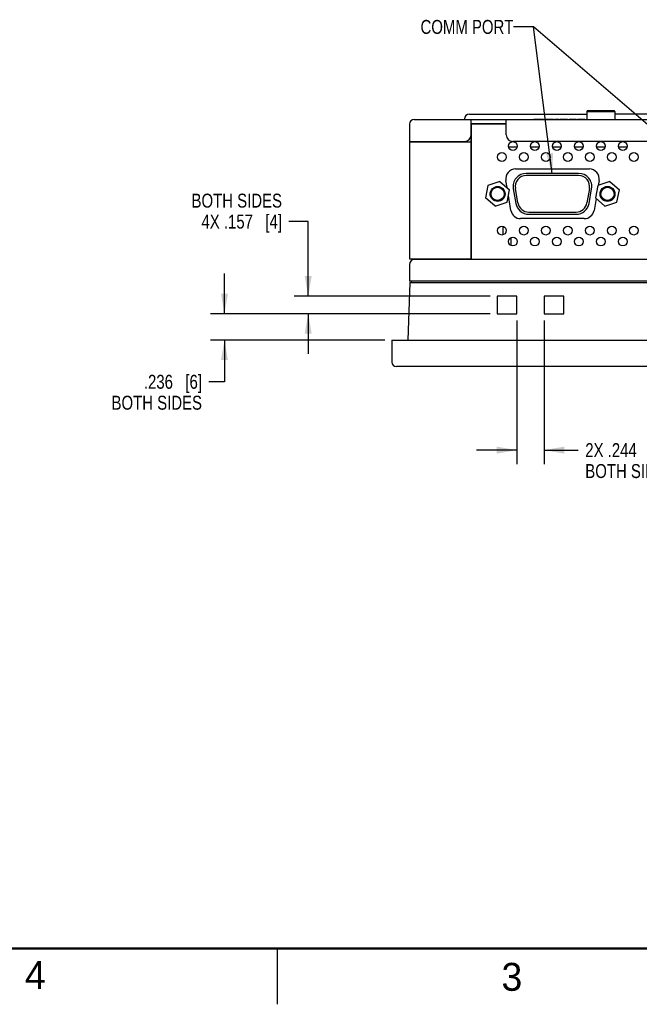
# Model space of a CAD drawing. Header units: inches. Extents: x 0 to 34, y 0 to 22.
# Tile 4 of 17: x 18.9 to 24.5, y 0 to 8.8. Entities that reach past the tile are written whole.
import ezdxf

# ---------------------------------------------------------------- set-up
doc = ezdxf.new("R2010")
doc.units = ezdxf.units.IN
doc.header["$LTSCALE"] = 1.87
doc.header["$MEASUREMENT"] = 0
doc.layers.get('0').update_dxf_attribs({"linetype": 'CONTINUOUS'})
doc.layers.add('DETAIL', color=7, linetype='CONTINUOUS')
doc.layers.add('DIMENSIONS', color=7, linetype='CONTINUOUS')
doc.styles.get("Standard").update_dxf_attribs({"font": 'txt', "width": 0.8})
doc.styles.add('TEXTSTYLE_2', font='txt')
doc.dimstyles.new('DIMSTYLE_2', dxfattribs={"dimtxt": 0.125, "dimasz": 0.18, "dimexe": 0.18, "dimexo": 0.0625, "dimgap": 0.09, "dimtad": 0, "dimtih": 1, "dimtoh": 1, "dimdec": 3, "dimzin": 4, "dimdsep": 46, "dimtxsty": 'STANDARD', "dimblk": '_FILLED', "dimblk1": '_FILLED', "dimblk2": '_FILLED', "dimcen": 0.09, "dimadec": 0, "dimazin": 0, "dimtp": 0.01, "dimtm": 0.01, "dimtfac": 1, "dimtdec": 3, "dimtofl": 0, "dimtmove": 0, "dimatfit": 3, "dimldrblk": '_FILLED', "dimfxl": 1, "dimtolj": 1, "dimtzin": 4, "dimarcsym": 0})
doc.dimstyles.get("Standard").update_dxf_attribs({"dimtxt": 0.125, "dimasz": 0.18, "dimexe": 0.18, "dimexo": 0.0625, "dimgap": 0.09, "dimtad": 0, "dimtih": 1, "dimtoh": 1, "dimdec": 3, "dimzin": 4, "dimdsep": 46, "dimtxsty": 'STANDARD', "dimblk": '_FILLED', "dimblk1": '_FILLED', "dimblk2": '_FILLED', "dimcen": 0.09, "dimadec": 0, "dimazin": 0, "dimtol": 1, "dimtp": 0.01, "dimtm": 0.01, "dimtfac": 1, "dimtdec": 3, "dimtofl": 0, "dimtmove": 0, "dimatfit": 3, "dimldrblk": '_FILLED', "dimfxl": 1, "dimtolj": 1, "dimtzin": 4, "dimarcsym": 0})

# ---------------------------------------------------------------- blocks, each defined once
blk = doc.blocks.new('_FILLED')
at = {"color": 0, "linetype": 'BYBLOCK'}
blk.add_solid([(0, 0), (-1, 0.174), (-1, -0.174)], dxfattribs=at)
blk = doc.blocks.new('*D15')
at = {"layer": 'DIMENSIONS', "color": 2, "linetype": 'CONTINUOUS'}
for p, q in [((21.5249, 7.0122), (21.3525, 7.0122)), ((21.5249, 6.3446), (21.5249, 7.0122)), ((23.1533, 6.3446), (21.3999, 6.3446)), ((23.1533, 6.1871), (21.3999, 6.1871)), ((21.5249, 6.1871), (21.5249, 5.8271))]:
    blk.add_line(p, q, dxfattribs=at)
at = {"layer": 'DIMENSIONS', "color": 2, "linetype": 'CONTINUOUS', "xscale": 0.18, "yscale": 0.18, "zscale": 0.18}
for p, rotation in [((21.5249, 6.3446), 270), ((21.5249, 6.1871), 90)]:
    blk.add_blockref('_FILLED', p, dxfattribs=dict(at, rotation=rotation))
at = {"layer": 'DIMENSIONS', "color": 2, "linetype": 'CONTINUOUS', "insert": (21.29, 7.2622), "char_height": 0.125, "width": 1.125, "attachment_point": 3, "line_spacing_factor": 0.9}
blk.add_mtext('BOTH SIDES\\P4X .157{\\Ftxt.shx;\\W1.000000;\\H0.125000; }[4]', dxfattribs=at)
blk = doc.blocks.new('*D16')
at = {"layer": 'DIMENSIONS', "color": 2, "linetype": 'CONTINUOUS'}
for p, q in [((20.7749, 6.1871), (20.7749, 6.5471)), ((23.1533, 6.1871), (20.6499, 6.1871)), ((22.2124, 5.9509), (20.6499, 5.9509)), ((20.7749, 5.9509), (20.7749, 5.5769)), ((20.7749, 5.5769), (20.6362, 5.5769))]:
    blk.add_line(p, q, dxfattribs=at)
at = {"layer": 'DIMENSIONS', "color": 2, "linetype": 'CONTINUOUS', "xscale": 0.18, "yscale": 0.18, "zscale": 0.18}
for p, rotation in [((20.7749, 6.1871), 270), ((20.7749, 5.9509), 90)]:
    blk.add_blockref('_FILLED', p, dxfattribs=dict(at, rotation=rotation))
at = {"layer": 'DIMENSIONS', "color": 2, "linetype": 'CONTINUOUS', "insert": (20.5737, 5.6394), "char_height": 0.125, "width": 1, "attachment_point": 3, "line_spacing_factor": 0.9}
blk.add_mtext('.236{\\Ftxt.shx;\\W1.000000;\\H0.125000; }[6]\\PBOTH SIDES', dxfattribs=at)
blk = doc.blocks.new('*D17')
at = {"layer": 'DIMENSIONS', "color": 2, "linetype": 'CONTINUOUS'}
for p, q in [((23.393, 6.1246), (23.393, 4.8397)), ((23.6371, 6.1246), (23.6371, 4.8397)), ((23.393, 4.9647), (23.033, 4.9647)), ((23.6371, 4.9647), (23.9431, 4.9647))]:
    blk.add_line(p, q, dxfattribs=at)
at = {"layer": 'DIMENSIONS', "color": 2, "linetype": 'CONTINUOUS', "xscale": 0.18, "yscale": 0.18, "zscale": 0.18}
blk.add_blockref('_FILLED', (23.393, 4.9647), dxfattribs=at)
at = {"layer": 'DIMENSIONS', "color": 2, "linetype": 'CONTINUOUS', "xscale": 0.18, "yscale": 0.18, "zscale": 0.18, "rotation": 180}
blk.add_blockref('_FILLED', (23.6371, 4.9647), dxfattribs=at)
at = {"layer": 'DIMENSIONS', "color": 2, "linetype": 'CONTINUOUS', "insert": (24.0056, 5.0272), "char_height": 0.125, "width": 1.325, "attachment_point": 1, "line_spacing_factor": 0.9}
blk.add_mtext('2X .244{\\Ftxt.shx;\\W1.000000;\\H0.125000; }[6.2]\\PBOTH SIDES', dxfattribs=at)

msp = doc.modelspace()

# ---------------------------------------------------------------- linework, layer by layer
at = {"color": 7, "linetype": 'CONTINUOUS'}
for p, q in [((22.9678, 7.9745), (24.019, 7.9745)), ((24.0268, 8.006), (24.019, 7.9981)), ((24.019, 7.9981), (24.019, 7.9273)), ((24.019, 7.9981), (24.2709, 7.9981)), ((24.0268, 8.006), (24.2631, 8.006)), ((24.2709, 7.9981), (24.2631, 8.006)), ((24.2709, 7.9981), (24.2709, 7.9273)), ((27.956, 7.9745), (24.2709, 7.9745)), ((22.4324, 7.8859), (22.4324, 7.7304)), ((22.4737, 7.9273), (29.7532, 7.9273)), ((22.9245, 7.9312), (22.9245, 7.9273)), ((22.9835, 6.6773), (22.9835, 7.9273)), ((23.2985, 7.8879), (22.9835, 7.8879)), ((22.9835, 7.88), (22.9855, 7.88)), ((22.9855, 6.6753), (22.9855, 7.884)), ((23.2985, 7.884), (22.9855, 7.884)), ((23.2985, 7.7895), (23.2985, 7.9273)), ((23.5464, 7.9273), (23.5464, 7.9293)), ((23.5464, 7.9293), (23.6324, 7.9293)), ((23.5606, 7.9273), (23.5606, 7.9293)), ((23.5823, 7.9273), (23.5823, 7.9293)), ((23.6161, 7.9273), (23.6161, 7.9293)), ((23.6324, 7.9273), (23.6324, 7.9293)), ((23.6423, 7.9293), (23.6423, 7.9273)), ((23.6423, 7.9293), (23.7214, 7.9293)), ((23.6847, 7.9273), (23.6847, 7.9293)), ((23.7214, 7.9273), (23.7214, 7.9293)), ((23.7331, 7.9273), (23.7331, 7.9293)), ((23.7331, 7.9293), (23.7707, 7.9293)), ((23.7707, 7.9273), (23.7707, 7.9293)), ((23.7797, 7.9273), (23.7797, 7.9293)), ((23.7797, 7.9293), (23.8458, 7.9293)), ((23.8458, 7.9273), (23.8458, 7.9293)), ((23.8601, 7.9293), (23.8601, 7.9273)), ((23.8601, 7.9293), (23.9249, 7.9293)), ((23.8916, 7.9273), (23.8916, 7.9293)), ((23.9249, 7.9273), (23.9249, 7.9293)), ((23.9353, 7.9273), (23.9353, 7.9293)), ((23.9353, 7.9293), (24.0014, 7.9293)), ((24.0014, 7.9273), (24.0014, 7.9293)), ((22.4324, 7.7304), (22.9245, 7.7304)), ((22.4324, 7.7265), (22.4324, 6.6773)), ((22.4324, 7.7265), (22.9835, 7.7265)), ((22.4757, 7.7265), (22.4757, 7.7304)), ((22.515, 7.7265), (22.515, 7.7304)), ((22.6528, 7.7304), (22.6528, 7.7265)), ((22.7709, 7.7304), (22.7709, 7.7265)), ((22.8674, 7.7265), (22.8674, 7.7304)), ((22.9442, 7.7265), (22.9442, 7.7339)), ((22.9835, 7.6832), (22.9855, 7.6832)), ((23.3186, 7.6832), (23.3965, 7.6832)), ((28.8694, 7.7304), (23.3576, 7.7304)), ((23.5154, 7.6832), (23.5934, 7.6832)), ((23.7123, 7.6832), (23.7902, 7.6832)), ((23.9091, 7.6832), (23.9871, 7.6832)), ((24.106, 7.6832), (24.1839, 7.6832)), ((24.3028, 7.6832), (24.3808, 7.6832)), ((22.9835, 7.4903), (22.9855, 7.4903)), ((23.3816, 7.4832), (24.0421, 7.4832)), ((23.9465, 7.444), (23.4772, 7.444)), ((23.9465, 7.4243), (23.4772, 7.4243)), ((23.1343, 7.3355), (23.1124, 7.2239)), ((23.2418, 7.3723), (23.1343, 7.3355)), ((23.2418, 7.3723), (23.3275, 7.2975)), ((23.3052, 7.317), (23.2945, 7.3801)), ((24.1182, 7.3355), (24.0963, 7.2239)), ((24.2257, 7.3723), (24.1182, 7.3355)), ((24.1292, 7.3801), (24.1219, 7.3368)), ((24.2257, 7.3723), (24.3113, 7.2975)), ((23.3056, 7.186), (23.3275, 7.2975)), ((23.3398, 7.112), (23.3173, 7.2455)), ((23.3609, 7.3054), (23.3838, 7.1755)), ((23.4032, 7.1789), (23.3803, 7.3088)), ((24.0435, 7.3088), (24.0205, 7.1789)), ((24.0399, 7.1755), (24.0628, 7.3054)), ((24.2894, 7.186), (24.3113, 7.2975)), ((23.1981, 7.1492), (23.1124, 7.2239)), ((23.1981, 7.1492), (23.3056, 7.186)), ((24.102, 7.2189), (24.084, 7.112)), ((24.1819, 7.1492), (24.0963, 7.2239)), ((24.1819, 7.1492), (24.2894, 7.186)), ((22.9835, 7.0926), (22.9855, 7.0926)), ((23.5001, 7.0976), (23.9236, 7.0976)), ((23.5001, 7.0779), (23.9236, 7.0779)), ((22.9855, 7.0296), (22.9835, 7.0296)), ((23.267, 6.9698), (23.267, 6.8927)), ((23.9968, 7.0383), (23.4269, 7.0383)), ((22.9855, 6.9529), (22.9835, 6.9529)), ((23.3402, 6.8681), (23.3402, 6.7975)), ((22.9835, 6.7147), (22.9855, 6.7147)), ((22.4324, 6.6773), (22.9835, 6.6773)), ((22.4324, 6.6261), (22.4324, 6.4785)), ((22.4737, 6.6753), (29.7532, 6.6753)), ((22.4339, 6.4667), (22.4159, 5.9509)), ((29.7946, 6.4785), (22.4324, 6.4785)), ((22.4339, 6.4667), (29.793, 6.4667)), ((22.4461, 6.4785), (22.4461, 6.4667)), ((23.2158, 6.3446), (23.2158, 6.1871)), ((23.393, 6.3446), (23.2158, 6.3446)), ((23.393, 6.1871), (23.393, 6.3446)), ((23.6371, 6.3446), (23.6371, 6.1871)), ((23.8142, 6.3446), (23.6371, 6.3446)), ((23.8142, 6.1871), (23.8142, 6.3446)), ((23.2158, 6.1871), (23.393, 6.1871)), ((23.6371, 6.1871), (23.8142, 6.1871)), ((22.2749, 5.9509), (22.2749, 5.7541)), ((22.2749, 5.9509), (29.952, 5.9509)), ((29.9127, 5.7147), (22.3142, 5.7147))]:
    msp.add_line(p, q, dxfattribs=at)
at = {"color": 2, "linetype": 'CONTINUOUS'}
msp.add_line((21.25, 0), (21.25, 0.5), dxfattribs=at)
at = {"color": 7, "linetype": 'CONTINUOUS', "const_width": 0.02}
msp.add_lwpolyline([(0.5, 0.5), (33.5, 0.5)], dxfattribs=at)
at = {"color": 7, "linetype": 'CONTINUOUS'}
for centre, radius in [((23.3576, 7.6887), 0.0394), ((23.5544, 7.6887), 0.0394), ((23.7513, 7.6887), 0.0394), ((23.9481, 7.6887), 0.0394), ((24.145, 7.6887), 0.0394), ((24.3418, 7.6887), 0.0394), ((23.2591, 7.5903), 0.0394), ((23.456, 7.5903), 0.0394), ((23.6528, 7.5903), 0.0394), ((23.8497, 7.5903), 0.0394), ((24.0465, 7.5903), 0.0394), ((24.2434, 7.5903), 0.0394), ((24.4402, 7.5903), 0.0394), ((23.2208, 7.26), 0.0669), ((24.2047, 7.26), 0.0669), ((23.2208, 7.26), 0.0591), ((24.2047, 7.26), 0.0591), ((23.2591, 6.9312), 0.0394), ((23.456, 6.9312), 0.0394), ((23.6528, 6.9312), 0.0394), ((23.8497, 6.9312), 0.0394), ((24.0465, 6.9312), 0.0394), ((24.2434, 6.9312), 0.0394), ((24.4402, 6.9312), 0.0394), ((23.3576, 6.8328), 0.0394), ((23.5544, 6.8328), 0.0394), ((23.7513, 6.8328), 0.0394), ((23.9481, 6.8328), 0.0394), ((24.145, 6.8328), 0.0394), ((24.3418, 6.8328), 0.0394)]:
    msp.add_circle(centre, radius, dxfattribs=at)
for centre, radius, start, end in [((22.9678, 7.9312), 0.0433, 90, 180), ((22.4737, 7.8859), 0.0413, 90, 180), ((22.9245, 7.7895), 0.0591, 270, 360), ((23.3576, 7.7895), 0.0591, 180, 270), ((23.3816, 7.3948), 0.0884, 90, 189.58473), ((23.4772, 7.3259), 0.1181, 90, 190), ((23.4772, 7.3259), 0.0984, 90, 190), ((23.9465, 7.3259), 0.1181, 350, 90), ((23.9465, 7.3259), 0.0984, 350, 90), ((24.0421, 7.3948), 0.0884, 350.41527, 90), ((23.5001, 7.196), 0.1181, 190, 270), ((23.5001, 7.196), 0.0984, 190, 270), ((23.9236, 7.196), 0.0984, 270, 350), ((23.9236, 7.196), 0.1181, 270, 350), ((23.4269, 7.1267), 0.0884, 189.58473, 270), ((23.9968, 7.1267), 0.0884, 270, 350.41527), ((22.4816, 6.6261), 0.0492, 90, 180), ((22.4737, 6.7167), 0.0413, 252.37053, 270), ((22.3142, 5.7541), 0.0394, 180, 270)]:
    msp.add_arc(centre, radius, start, end, dxfattribs=at)

# ---------------------------------------------------------------- texts
at = {"color": 2, "linetype": 'CONTINUOUS', "char_height": 0.25, "width": 0.25, "attachment_point": 1, "line_spacing_factor": 0.9, "style": 'TEXTSTYLE_2'}
for s, insert in [('4', (18.9884, 0.3869)), ('3', (23.2555, 0.371))]:
    msp.add_mtext(s, dxfattribs=dict(at, insert=insert))
at = {"layer": 'DETAIL', "color": 2, "linetype": 'CONTINUOUS', "insert": (23.3625, 8.8185), "char_height": 0.125, "width": 0.9, "attachment_point": 3, "line_spacing_factor": 0.9}
msp.add_mtext('COMM PORT', dxfattribs=at)

# ---------------------------------------------------------------- dimensions: what is measured, and where the dimension line sits
at = {"layer": 'DIMENSIONS', "color": 2, "linetype": 'CONTINUOUS'}
for base, p1, p2, angle, text, picture, middle in [((21.52487, 6.18713), (23.15332, 6.34461), (23.15332, 6.18713), 270, 'BOTH SIDES\\P4X <>', '*D15', (20.23999, 7.10598)), ((20.7749, 6.1871), (22.2124, 5.9509), (23.1533, 6.1871), 90, '<>\\PBOTH SIDES', '*D16', (19.5237, 5.4676)), ((23.393, 4.9647), (23.6371, 6.1246), (23.393, 6.1246), 180, '2X <>\\PBOTH SIDES', '*D17', (24.6681, 4.8553))]:
    dim = msp.add_linear_dim(base=base, p1=p1, p2=p2, angle=angle, text=text, dimstyle='DIMSTYLE_2', dxfattribs=at)
    dim.commit()
    dim.dimension.update_dxf_attribs({"geometry": picture, "text_midpoint": middle, "dimtype": 160})

# ---------------------------------------------------------------- leaders
at = {"layer": 'DETAIL', "color": 2, "linetype": 'CONTINUOUS'}
for points in [[(25.0729, 7.444), (23.5425, 8.756), (23.3625, 8.756)], [(23.7096, 7.444), (23.5425, 8.756), (23.3625, 8.756)]]:
    msp.add_leader(points, dimstyle='STANDARD', override={"dimtad": 0}, dxfattribs=at)

doc.saveas('drawing.dxf')
